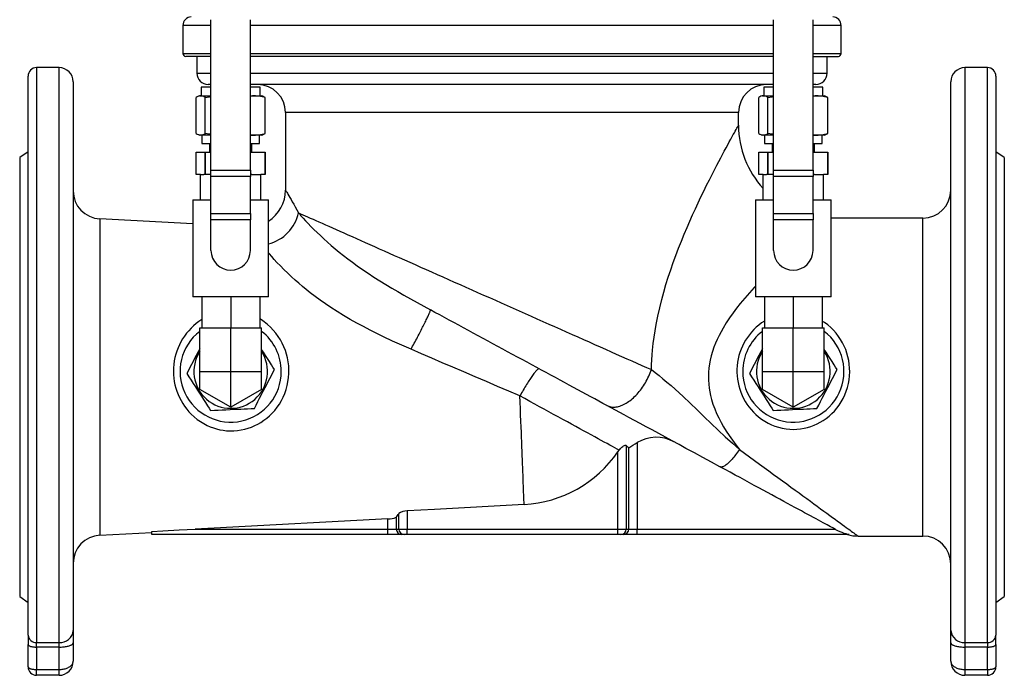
# Model space of a CAD drawing. Extents: x 51 to 797, y -330 to 512.
# Tile 2 of 4: x 51 to 401, y 138 to 371. Entities that reach past the tile are written whole.
import ezdxf

# ---------------------------------------------------------------- set-up
doc = ezdxf.new("R2010")
doc.units = 0
doc.layers.get('0').update_dxf_attribs({"linetype": 'CONTINUOUS'})

msp = doc.modelspace()

# ---------------------------------------------------------------- linework, layer by layer
at = {"color": 7, "linetype": 'CONTINUOUS'}
for p, q in [((118.52, 317.58), (118.52, 371.03)), ((132.52, 317.58), (132.52, 371.03)), ((318.52, 317.58), (318.52, 371.03)), ((332.52, 317.58), (332.52, 371.03)), ((108.52, 368.99), (108.52, 358.99)), ((342.52, 358.99), (342.52, 368.99)), ((118.52, 357.99), (109.52, 357.99)), ((113.52, 357.99), (113.52, 351.99)), ((318.52, 357.99), (132.52, 357.99)), ((332.52, 357.99), (341.52, 357.99)), ((337.52, 351.99), (337.52, 357.99)), ((64.52, 353.99), (56.52, 353.99)), ((394.52, 353.99), (386.52, 353.99)), ((53.52, 152.23), (53.52, 350.99)), ((397.52, 350.99), (397.52, 152.23)), ((69.52, 348.99), (69.52, 153.95)), ((115.02, 346.99), (115.02, 343.99)), ((118.52, 346.99), (115.02, 346.99)), ((118.52, 347.99), (117.52, 347.99)), ((318.52, 347.99), (132.52, 347.99)), ((136.02, 346.99), (132.52, 346.99)), ((136.02, 343.99), (136.02, 346.99)), ((315.02, 346.99), (315.02, 343.99)), ((318.52, 346.99), (315.02, 346.99)), ((333.52, 347.99), (332.52, 347.99)), ((336.02, 346.99), (332.52, 346.99)), ((336.02, 343.99), (336.02, 346.99)), ((381.52, 153.95), (381.52, 348.99)), ((113.27, 330.61), (113.27, 343.38)), ((114.52, 343.99), (114.14, 343.86)), ((114.52, 343.99), (114.87, 343.99)), ((114.87, 343.99), (118.52, 343.99)), ((116.48, 330.61), (116.48, 343.38)), ((132.52, 343.99), (133.25, 343.99)), ((132.52, 343.97), (133.25, 343.99)), ((133.25, 343.99), (136.52, 343.99)), ((136.89, 343.86), (136.52, 343.99)), ((137.77, 330.61), (137.77, 343.38)), ((313.27, 330.61), (313.27, 343.38)), ((314.52, 343.99), (314.14, 343.86)), ((314.52, 343.99), (314.87, 343.99)), ((314.87, 343.99), (318.52, 343.99)), ((316.48, 330.61), (316.48, 343.38)), ((332.52, 343.99), (333.25, 343.99)), ((332.52, 343.97), (333.25, 343.99)), ((333.25, 343.99), (336.52, 343.99)), ((336.89, 343.86), (336.52, 343.99)), ((337.77, 330.61), (337.77, 343.38)), ((145.02, 337.99), (145.02, 310.46)), ((306.02, 333.49), (306.02, 337.99)), ((114.14, 330.13), (114.52, 329.99)), ((114.87, 329.99), (114.52, 329.99)), ((118.52, 329.99), (114.87, 329.99)), ((115.25, 329.99), (115.25, 326.99)), ((133.25, 329.99), (132.52, 330.02)), ((132.52, 329.99), (133.25, 329.99)), ((136.52, 329.99), (133.25, 329.99)), ((135.78, 326.99), (135.78, 329.99)), ((136.52, 329.99), (136.89, 330.13)), ((314.14, 330.13), (314.52, 329.99)), ((314.87, 329.99), (314.52, 329.99)), ((318.52, 329.99), (314.87, 329.99)), ((315.25, 329.99), (315.25, 326.99)), ((333.25, 329.99), (332.52, 330.02)), ((332.52, 329.99), (333.25, 329.99)), ((336.52, 329.99), (333.25, 329.99)), ((335.78, 326.99), (335.78, 329.99)), ((336.52, 329.99), (336.89, 330.13)), ((115.25, 326.99), (118.52, 326.99)), ((118.02, 326.99), (118.02, 323.99)), ((132.52, 326.99), (135.78, 326.99)), ((133.02, 323.99), (133.02, 326.99)), ((315.25, 326.99), (318.52, 326.99)), ((318.02, 326.99), (318.02, 323.99)), ((332.52, 326.99), (335.78, 326.99)), ((333.02, 323.99), (333.02, 326.99)), ((53.52, 324.1), (50.52, 321.99)), ((113.27, 315.99), (113.27, 323.99)), ((113.27, 323.99), (116.48, 323.99)), ((116.48, 323.99), (116.48, 315.99)), ((116.48, 323.99), (116.49, 323.99)), ((116.49, 315.99), (116.49, 323.99)), ((116.49, 323.99), (118.52, 323.99)), ((132.52, 323.99), (137.76, 323.99)), ((137.76, 323.99), (137.76, 315.99)), ((137.76, 323.99), (137.77, 323.99)), ((137.77, 315.99), (137.77, 323.99)), ((313.27, 315.99), (313.27, 323.99)), ((313.27, 323.99), (316.48, 323.99)), ((316.48, 323.99), (316.48, 315.99)), ((316.48, 323.99), (316.49, 323.99)), ((316.49, 315.99), (316.49, 323.99)), ((316.49, 323.99), (318.52, 323.99)), ((332.52, 323.99), (337.76, 323.99)), ((337.76, 323.99), (337.76, 315.99)), ((337.76, 323.99), (337.77, 323.99)), ((337.77, 315.99), (337.77, 323.99)), ((400.52, 321.99), (397.52, 324.1)), ((50.52, 321.99), (50.52, 165.99)), ((400.52, 321.99), (400.52, 165.99)), ((114.82, 315.99), (113.27, 315.99)), ((114.82, 306.99), (114.82, 315.99)), ((114.82, 315.99), (115.93, 315.99)), ((116.48, 315.99), (115.93, 315.99)), ((116.48, 315.99), (116.49, 315.99)), ((118.52, 315.99), (116.49, 315.99)), ((118.52, 315.34), (118.52, 317.58)), ((118.52, 302.13), (118.52, 315.34)), ((132.52, 317.58), (132.52, 315.34)), ((133.09, 315.99), (132.52, 315.99)), ((132.52, 302.13), (132.52, 315.34)), ((133.09, 315.99), (136.22, 315.99)), ((136.22, 306.99), (136.22, 315.99)), ((137.76, 315.99), (136.22, 315.99)), ((137.76, 315.99), (137.77, 315.99)), ((314.82, 315.99), (313.27, 315.99)), ((314.82, 306.99), (314.82, 315.99)), ((314.82, 315.99), (315.93, 315.99)), ((316.48, 315.99), (315.93, 315.99)), ((316.48, 315.99), (316.49, 315.99)), ((318.52, 315.99), (316.49, 315.99)), ((318.52, 315.34), (318.52, 317.58)), ((318.52, 302.13), (318.52, 315.34)), ((332.52, 317.58), (332.52, 315.34)), ((333.09, 315.99), (332.52, 315.99)), ((332.52, 302.13), (332.52, 315.34)), ((333.09, 315.99), (336.22, 315.99)), ((336.22, 306.99), (336.22, 315.99)), ((337.76, 315.99), (336.22, 315.99)), ((337.76, 315.99), (337.77, 315.99)), ((112.12, 306.99), (112.12, 272.49)), ((112.12, 306.99), (118.52, 306.99)), ((132.52, 306.99), (138.92, 306.99)), ((138.92, 272.49), (138.92, 306.99)), ((312.12, 306.99), (312.12, 272.49)), ((312.12, 306.99), (318.52, 306.99)), ((332.52, 306.99), (338.92, 306.99)), ((338.92, 272.49), (338.92, 306.99)), ((118.52, 299.89), (118.52, 302.13)), ((132.52, 302.13), (132.52, 299.89)), ((318.52, 299.89), (318.52, 302.13)), ((332.52, 302.13), (332.52, 299.89)), ((112.12, 298.49), (78.99, 300.22)), ((118.52, 288.99), (118.52, 299.89)), ((132.52, 288.99), (132.52, 299.89)), ((318.52, 288.99), (318.52, 299.89)), ((332.52, 288.99), (332.52, 299.89)), ((339.02, 300.5), (338.92, 300.5)), ((371.52, 300.49), (339.02, 300.49)), ((125.52, 272.49), (112.12, 272.49)), ((115.22, 272.49), (115.22, 261.49)), ((138.92, 272.49), (125.52, 272.49)), ((125.52, 272.49), (125.52, 261.49)), ((135.82, 272.49), (135.82, 261.49)), ((325.52, 272.49), (312.12, 272.49)), ((315.22, 272.49), (315.22, 261.49)), ((338.92, 272.49), (325.52, 272.49)), ((325.52, 272.49), (325.52, 261.49)), ((335.82, 272.49), (335.82, 261.49)), ((114.52, 245.99), (114.52, 261.49)), ((114.52, 261.49), (125.52, 261.49)), ((125.52, 245.99), (125.52, 261.49)), ((125.52, 261.49), (136.52, 261.49)), ((136.52, 245.99), (136.52, 261.49)), ((314.52, 245.99), (314.52, 261.49)), ((314.52, 261.49), (325.52, 261.49)), ((325.52, 245.99), (325.52, 261.49)), ((325.52, 261.49), (336.52, 261.49)), ((336.52, 245.99), (336.52, 261.49)), ((136.53, 253.06), (136.52, 253.09)), ((336.53, 253.06), (336.52, 253.09)), ((114.52, 239.64), (114.52, 245.99)), ((125.52, 233.29), (125.52, 245.99)), ((136.52, 239.64), (136.52, 245.99)), ((314.52, 239.64), (314.52, 245.99)), ((325.52, 233.29), (325.52, 245.99)), ((336.52, 239.64), (336.52, 245.99)), ((125.52, 233.29), (114.52, 239.64)), ((136.52, 239.64), (125.52, 233.29)), ((325.52, 233.29), (314.52, 239.64)), ((336.52, 239.64), (325.52, 233.29)), ((282.76, 221.16), (282.38, 221.36)), ((263.19, 217.41), (263.62, 218.01)), ((97.45, 187.99), (97.45, 189.16)), ((78.99, 187.77), (97.45, 188.74)), ((181.43, 187.99), (97.45, 187.99)), ((186.35, 187.99), (181.43, 187.99)), ((187.24, 187.99), (186.35, 187.99)), ((188.23, 187.99), (187.24, 187.99)), ((263.19, 187.99), (188.23, 187.99)), ((264.18, 187.99), (263.19, 187.99)), ((265.06, 187.99), (264.18, 187.99)), ((269.99, 187.99), (265.06, 187.99)), ((345.38, 187.99), (269.99, 187.99)), ((348.54, 187.49), (371.52, 187.49)), ((50.52, 165.99), (53.52, 163.89)), ((397.52, 163.89), (400.52, 165.99)), ((53.52, 152.23), (53.52, 148.95)), ((69.52, 153.95), (69.52, 149.57)), ((381.52, 149.57), (381.52, 153.95)), ((397.52, 148.95), (397.52, 152.23)), ((53.52, 140.99), (53.52, 148.95)), ((69.52, 149.57), (69.52, 142.99)), ((381.52, 142.99), (381.52, 149.57)), ((397.52, 148.95), (397.52, 140.99)), ((64.52, 137.99), (56.52, 137.99)), ((394.52, 137.99), (386.52, 137.99))]:
    msp.add_line(p, q, dxfattribs=at)
at = {"color": 8, "linetype": 'CONTINUOUS'}
for p, q in [((118.52, 368.99), (108.52, 368.99)), ((318.52, 368.99), (132.52, 368.99)), ((342.52, 368.99), (332.52, 368.99)), ((108.52, 358.99), (118.52, 358.99)), ((132.52, 358.99), (318.52, 358.99)), ((332.52, 358.99), (342.52, 358.99)), ((56.52, 353.99), (56.52, 149.66)), ((64.52, 149.66), (64.52, 353.99)), ((386.52, 353.99), (386.52, 149.66)), ((394.52, 149.66), (394.52, 353.99)), ((113.52, 351.99), (118.52, 351.99)), ((132.52, 351.99), (318.52, 351.99)), ((332.52, 351.99), (337.52, 351.99)), ((306.02, 337.99), (145.02, 337.99)), ((118.52, 317.58), (132.52, 317.58)), ((132.52, 315.34), (118.52, 315.34)), ((318.52, 317.58), (332.52, 317.58)), ((332.52, 315.34), (318.52, 315.34)), ((118.52, 302.13), (132.52, 302.13)), ((318.52, 302.13), (332.52, 302.13)), ((78.99, 300.22), (78.99, 243.99)), ((132.52, 299.89), (118.52, 299.89)), ((332.52, 299.89), (318.52, 299.89)), ((371.52, 243.99), (371.52, 300.49)), ((114.52, 245.99), (125.52, 245.99)), ((125.52, 245.99), (136.52, 245.99)), ((314.52, 245.99), (325.52, 245.99)), ((325.52, 245.99), (336.52, 245.99)), ((78.99, 243.99), (78.99, 187.77)), ((371.52, 187.49), (371.52, 243.99)), ((269.99, 220.7), (269.99, 189.99)), ((263.19, 189.99), (263.19, 217.41)), ((266.15, 219.72), (266.15, 189.99)), ((267.03, 189.99), (267.03, 218.86)), ((188.23, 196.43), (188.23, 189.99)), ((181.43, 189.99), (181.43, 193.61)), ((184.38, 194.17), (184.38, 189.99)), ((185.27, 189.99), (185.27, 195.45)), ((112.88, 189.99), (181.43, 189.99)), ((181.43, 189.99), (184.38, 189.99)), ((181.43, 187.99), (181.43, 189.99)), ((184.38, 189.99), (185.27, 189.99)), ((185.27, 189.99), (188.23, 189.99)), ((188.23, 189.99), (263.19, 189.99)), ((188.23, 187.99), (188.23, 189.99)), ((263.19, 187.99), (263.19, 189.99)), ((263.19, 189.99), (266.15, 189.99)), ((266.15, 189.99), (267.03, 189.99)), ((267.03, 189.99), (269.99, 189.99)), ((269.99, 187.99), (269.99, 189.99)), ((269.99, 189.99), (340.26, 189.99)), ((56.52, 149.66), (64.52, 149.66)), ((56.52, 148.02), (56.52, 149.66)), ((64.52, 148.02), (56.52, 148.02)), ((56.52, 148.02), (56.52, 140.06)), ((64.52, 148.02), (64.52, 149.66)), ((64.52, 140.06), (64.52, 148.02)), ((386.52, 149.66), (394.52, 149.66)), ((386.52, 149.66), (386.52, 148.02)), ((394.52, 148.02), (386.52, 148.02)), ((386.52, 148.02), (386.52, 140.06)), ((394.52, 149.66), (394.52, 148.02)), ((394.52, 140.06), (394.52, 148.02)), ((56.52, 140.06), (64.52, 140.06)), ((56.52, 137.99), (56.52, 140.06)), ((64.52, 137.99), (64.52, 140.06)), ((386.52, 140.06), (394.52, 140.06)), ((386.52, 140.06), (386.52, 137.99)), ((394.52, 140.06), (394.52, 137.99))]:
    msp.add_line(p, q, dxfattribs=at)
at = {"color": 7, "linetype": 'CONTINUOUS', "flags": 128}
for points in [[(116.48, 343.38), (118.02, 343.64), (118.52, 343.7)], [(316.48, 343.38), (318.02, 343.64), (318.52, 343.7)], [(118.52, 330.29), (118.02, 330.35), (116.48, 330.61)], [(318.52, 330.29), (318.02, 330.35), (316.48, 330.61)], [(259.23, 233.91), (257.84, 234.66), (256.42, 235.43), (254.98, 236.21), (253.51, 237.01), (252.01, 237.81), (250.5, 238.64), (248.96, 239.47), (247.4, 240.32), (245.82, 241.17), (244.22, 242.04), (242.6, 242.91), (240.97, 243.8), (239.32, 244.69), (237.66, 245.6), (235.98, 246.5), (234.29, 247.42), (232.59, 248.34), (230.88, 249.27), (229.16, 250.2), (227.44, 251.13), (225.7, 252.07), (223.97, 253.01), (222.23, 253.96), (220.48, 254.9), (218.74, 255.85), (216.99, 256.79), (215.25, 257.74), (213.51, 258.68), (211.77, 259.62), (210.04, 260.56), (208.31, 261.5), (206.59, 262.43), (204.88, 263.36), (203.18, 264.28), (201.49, 265.2), (199.81, 266.11), (198.14, 267.01), (196.49, 267.9)], [(111.51, 230.8), (112.53, 229.86), (113.62, 228.97), (114.76, 228.17), (115.96, 227.44), (117.2, 226.8), (118.28, 226.32), (119.38, 225.92), (120.52, 225.57), (121.67, 225.29), (122.84, 225.08), (124.02, 224.94), (125.33, 224.87), (126.65, 224.89), (127.98, 225), (129.29, 225.19), (130.57, 225.47), (131.77, 225.82), (132.94, 226.24), (134.09, 226.73), (135.2, 227.29), (136.27, 227.91), (137.35, 228.63), (138.38, 229.42), (139.37, 230.28), (140.29, 231.19), (141.16, 232.15), (142.02, 233.26), (142.82, 234.42), (143.54, 235.64), (144.18, 236.9), (144.73, 238.19), (145.21, 239.55), (145.6, 240.95), (145.89, 242.36), (146.09, 243.8), (146.2, 245.24), (146.21, 246.64), (146.14, 248.04), (145.97, 249.43), (145.72, 250.81), (145.38, 252.16), (144.96, 253.49), (144.45, 254.79), (143.86, 256.05), (143.19, 257.27), (142.45, 258.44), (141.6, 259.6), (140.67, 260.7), (139.67, 261.75), (138.59, 262.71), (137.46, 263.61), (136.46, 264.29), (135.82, 264.67)], [(312.18, 230.68), (313.18, 229.81), (314.25, 229.01), (315.37, 228.27), (316.54, 227.62), (317.74, 227.04), (318.99, 226.55), (320.28, 226.14), (321.6, 225.82), (322.94, 225.59), (324.28, 225.45), (325.55, 225.41), (326.81, 225.46), (328.08, 225.59), (329.33, 225.79), (330.56, 226.08), (331.74, 226.44), (332.89, 226.87), (334.01, 227.38), (335.1, 227.94), (336.15, 228.58), (337.21, 229.32), (338.23, 230.13), (339.2, 231), (340.1, 231.94), (340.94, 232.92), (341.77, 234.03), (342.53, 235.2), (343.21, 236.42), (343.8, 237.68), (344.32, 238.98), (344.74, 240.31), (345.08, 241.67), (345.33, 243.05), (345.48, 244.44), (345.55, 245.84), (345.52, 247.19), (345.41, 248.54), (345.22, 249.88), (344.94, 251.2), (344.58, 252.49), (344.14, 253.77), (343.61, 255.01), (343.01, 256.21), (342.34, 257.37), (341.6, 258.48), (340.74, 259.59), (339.82, 260.64), (338.82, 261.62), (337.76, 262.54), (336.64, 263.37), (335.82, 263.91)], [(114.52, 254.12), (113.92, 252.97), (113.27, 251.7), (112.71, 250.62), (112.16, 249.55), (111.6, 248.48), (111.05, 247.4), (110.49, 246.33), (109.95, 245.27)], [(141.09, 246.72), (140.55, 247.56), (140.01, 248.4), (139.31, 249.49), (138.61, 250.58), (137.91, 251.68), (137.18, 252.82), (136.52, 253.85)], [(314.52, 254.12), (313.92, 252.97), (313.27, 251.7), (312.71, 250.62), (312.16, 249.55), (311.6, 248.48), (311.05, 247.4), (310.49, 246.33), (309.95, 245.27)], [(341.09, 246.72), (340.55, 247.56), (340.01, 248.4), (339.31, 249.49), (338.61, 250.58), (337.91, 251.68), (337.18, 252.82), (336.52, 253.85)], [(109.95, 245.27), (110.69, 244.1), (111.45, 242.92), (112.22, 241.72), (113, 240.51), (113.71, 239.4), (114.42, 238.3), (115.12, 237.19), (115.85, 236.06), (116.57, 234.94), (117.28, 233.82), (117.83, 232.98), (118.36, 232.15)], [(133.93, 232.87), (134.55, 234.07), (135.18, 235.28), (135.81, 236.5), (136.46, 237.76), (137.11, 239.02), (137.77, 240.29), (138.32, 241.37), (138.88, 242.44), (139.43, 243.51), (139.99, 244.59), (140.54, 245.66), (141.09, 246.72)], [(309.95, 245.27), (310.69, 244.1), (311.45, 242.92), (312.22, 241.72), (313, 240.51), (313.71, 239.4), (314.42, 238.3), (315.12, 237.19), (315.85, 236.06), (316.57, 234.94), (317.28, 233.82), (317.83, 232.98), (318.36, 232.15)], [(333.93, 232.87), (334.55, 234.07), (335.18, 235.28), (335.81, 236.5), (336.46, 237.76), (337.11, 239.02), (337.77, 240.29), (338.32, 241.37), (338.88, 242.44), (339.43, 243.51), (339.99, 244.59), (340.54, 245.66), (341.09, 246.72)], [(118.36, 232.15), (119.71, 232.21), (121.07, 232.27), (122.44, 232.34), (123.85, 232.4), (125.28, 232.47), (126.7, 232.54), (127.91, 232.59), (129.12, 232.65), (130.32, 232.71), (131.54, 232.76), (132.74, 232.82), (133.93, 232.87)], [(299.45, 212.11), (296.43, 213.74), (293.41, 215.38), (290.38, 217.03), (287.35, 218.67), (284.92, 219.98), (282.5, 221.29), (280.09, 222.6), (277.69, 223.9), (275.3, 225.2), (273.21, 226.33), (271.13, 227.46), (269.08, 228.57), (267.06, 229.66), (265.44, 230.54), (263.83, 231.41), (262.26, 232.26), (260.73, 233.09), (259.23, 233.91)], [(318.36, 232.15), (319.71, 232.21), (321.07, 232.27), (322.44, 232.34), (323.85, 232.4), (325.28, 232.47), (326.7, 232.54), (327.91, 232.59), (329.12, 232.65), (330.32, 232.71), (331.54, 232.76), (332.74, 232.82), (333.93, 232.87)], [(263.62, 218.01), (263.84, 218.31), (264.08, 218.6), (264.34, 218.87), (264.61, 219.12), (264.9, 219.36), (265.2, 219.55), (265.47, 219.7), (265.72, 219.79), (265.9, 219.82), (266.04, 219.8), (266.15, 219.72)], [(340.55, 189.83), (340.18, 190.03), (339.76, 190.26), (339.28, 190.52), (338.75, 190.81), (338.17, 191.13), (337.53, 191.47), (336.85, 191.84), (336.11, 192.24), (335.32, 192.67), (334.48, 193.13), (333.59, 193.61), (332.65, 194.12), (331.66, 194.65), (330.63, 195.21), (329.55, 195.8), (328.42, 196.41), (327.25, 197.04), (326.03, 197.7), (324.77, 198.39), (323.46, 199.1), (322.12, 199.83), (320.73, 200.58), (319.3, 201.35), (317.84, 202.15), (316.33, 202.96), (314.79, 203.8), (313.21, 204.65), (311.6, 205.52), (309.96, 206.42), (308.28, 207.32), (306.57, 208.25), (304.83, 209.19), (303.06, 210.15), (301.27, 211.12), (299.45, 212.11)], [(229.83, 198.74), (197.97, 196.97), (188.23, 196.43)], [(181.43, 193.61), (119.69, 190.35), (112.88, 189.99)], [(97.45, 189.16), (101.44, 189.38), (107.16, 189.69), (112.88, 189.99)], [(340.55, 189.83), (341.27, 189.47), (342, 189.13), (342.74, 188.84), (343.47, 188.57), (344.16, 188.35), (344.63, 188.22), (344.95, 188.13), (345.11, 188.09), (345.25, 188.05), (345.35, 188.02), (345.4, 188), (345.39, 187.99), (345.38, 187.99)]]:
    msp.add_lwpolyline(points, dxfattribs=at)
at = {"color": 8, "linetype": 'CONTINUOUS', "flags": 128}
for points in [[(275.06, 246.66), (275.12, 248.4), (275.21, 250.13), (275.34, 251.87), (275.49, 253.61), (275.73, 255.88), (276.03, 258.14), (276.37, 260.4), (276.76, 262.64), (277.35, 265.63), (278.01, 268.6), (278.74, 271.54), (279.47, 274.23), (280.24, 276.89), (281.07, 279.52), (281.92, 282.12), (282.82, 284.68), (283.76, 287.26), (284.73, 289.81), (285.73, 292.31), (286.74, 294.79), (287.77, 297.22), (288.75, 299.46), (289.73, 301.67), (290.72, 303.83), (291.72, 305.96), (292.7, 308.04), (293.71, 310.12), (294.71, 312.16), (295.7, 314.13), (296.67, 316.05), (297.62, 317.91), (298.33, 319.27), (299.02, 320.6), (299.7, 321.88), (300.35, 323.12), (300.98, 324.3), (301.61, 325.47), (302.2, 326.57), (302.77, 327.61), (303.3, 328.58), (303.79, 329.48), (304.19, 330.2), (304.55, 330.86), (304.88, 331.45), (305.17, 331.97), (305.43, 332.44), (305.64, 332.82), (305.81, 333.12), (305.92, 333.33), (305.99, 333.45), (306.02, 333.49), (306.01, 333.49)], [(145.02, 310.46), (145.02, 310.46), (145.06, 310.38), (145.15, 310.23), (145.29, 310.01), (145.46, 309.71), (145.68, 309.33), (145.89, 308.97), (146.21, 308.42), (146.57, 307.8), (146.98, 307.09), (147.43, 306.31), (147.92, 305.44), (148.46, 304.49), (149.02, 303.47), (149.62, 302.39)], [(149.62, 302.39), (150.35, 302.06), (151.14, 301.72), (151.97, 301.34), (152.86, 300.95), (153.79, 300.53), (154.78, 300.1), (155.82, 299.64), (156.9, 299.16), (158.03, 298.65), (159.21, 298.13), (160.43, 297.59), (161.7, 297.02), (163.01, 296.44), (164.37, 295.84), (165.77, 295.22), (167.21, 294.58), (168.68, 293.92), (170.2, 293.24), (171.76, 292.55), (173.36, 291.84), (174.99, 291.12), (176.65, 290.38), (178.35, 289.62), (180.08, 288.85), (181.85, 288.07), (183.64, 287.27), (185.46, 286.46), (187.31, 285.64), (189.19, 284.81), (191.09, 283.96), (193.02, 283.11), (194.97, 282.24), (196.94, 281.37), (198.93, 280.48), (200.93, 279.59), (202.96, 278.69), (205, 277.78), (207.05, 276.87), (209.12, 275.95), (211.2, 275.03), (213.29, 274.1), (215.38, 273.17), (217.49, 272.23), (219.6, 271.3), (221.71, 270.36), (223.83, 269.42), (225.94, 268.48), (228.06, 267.54), (230.18, 266.6), (232.29, 265.66), (234.4, 264.72), (236.5, 263.79), (238.59, 262.86), (240.68, 261.93), (242.75, 261.01), (244.81, 260.09), (246.86, 259.18), (248.9, 258.28), (250.91, 257.38), (252.91, 256.49), (254.89, 255.61), (256.86, 254.74), (258.8, 253.88), (260.71, 253.03), (262.6, 252.19), (264.47, 251.36), (266.31, 250.54), (268.12, 249.74), (269.9, 248.95), (271.65, 248.17), (273.37, 247.4), (275.06, 246.66)], [(149.62, 302.39), (150.05, 301.89), (150.51, 301.37), (151.3, 300.49), (152.15, 299.56), (153.07, 298.59), (154.04, 297.58), (155.09, 296.51), (156.21, 295.41), (157.39, 294.28), (158.63, 293.12), (159.92, 291.96), (161.26, 290.79), (162.65, 289.61), (164.1, 288.42), (165.63, 287.21), (167.2, 286), (168.82, 284.79), (170.48, 283.59), (172.42, 282.23), (174.41, 280.89), (176.44, 279.56), (178.51, 278.24), (180.61, 276.94), (182.75, 275.65), (184.91, 274.38), (187.1, 273.12), (189.42, 271.8), (191.76, 270.5), (194.12, 269.2), (196.49, 267.9)], [(339.02, 300.49), (338.98, 300.46), (338.92, 300.41)], [(189.62, 253.92), (186.34, 255.36), (183.09, 256.82), (179.85, 258.33), (177.44, 259.5), (175.05, 260.7), (172.69, 261.92), (170.34, 263.19), (167.97, 264.52), (165.63, 265.9), (163.34, 267.31), (161.08, 268.76), (159.2, 270.03), (157.36, 271.33), (155.55, 272.65), (153.8, 273.99), (152.4, 275.1), (151.03, 276.22), (149.7, 277.35), (148.41, 278.48), (147.17, 279.62), (145.78, 280.92), (144.44, 282.23), (143.17, 283.51), (141.97, 284.78), (141.02, 285.81), (140.12, 286.82), (139.26, 287.8), (138.92, 288.21)], [(312.12, 276.35), (311.61, 275.81), (309.94, 273.97), (308.28, 272.07), (306.66, 270.12), (305.36, 268.47), (304.09, 266.78), (302.86, 265.03), (301.68, 263.24), (300.56, 261.39), (299.83, 260.09), (299.13, 258.76), (298.48, 257.41), (297.87, 256.03), (297.3, 254.58), (296.79, 253.1), (296.35, 251.59), (295.98, 250.06), (295.71, 248.65), (295.51, 247.22), (295.38, 245.78), (295.32, 244.33), (295.34, 242.88), (295.43, 241.44), (295.59, 240.08), (295.81, 238.73), (296.09, 237.4), (296.43, 236.08), (296.96, 234.37), (297.57, 232.7), (298.26, 231.06), (299.02, 229.46), (299.86, 227.84), (300.75, 226.27), (301.69, 224.73), (302.67, 223.24), (303.86, 221.53), (305.09, 219.87), (306.35, 218.25)], [(189.62, 253.92), (189.91, 254.44), (190.2, 254.97), (190.49, 255.5), (190.78, 256.03), (191.06, 256.56), (191.35, 257.09), (191.64, 257.62), (191.92, 258.15), (192.19, 258.68), (192.47, 259.2), (192.74, 259.71), (193, 260.22), (193.26, 260.72), (193.51, 261.21), (193.75, 261.69), (193.99, 262.15), (194.22, 262.61), (194.44, 263.05), (194.65, 263.48), (194.85, 263.89), (195.05, 264.29), (195.23, 264.67), (195.4, 265.03), (195.56, 265.38), (195.71, 265.7), (195.84, 266.01), (195.97, 266.29), (196.08, 266.55), (196.18, 266.79), (196.27, 267.01), (196.34, 267.21), (196.41, 267.38), (196.45, 267.53), (196.49, 267.65), (196.51, 267.75), (196.52, 267.83), (196.51, 267.88), (196.49, 267.9)], [(228.32, 237.3), (224.35, 238.99), (220.38, 240.69), (216.4, 242.39), (212.42, 244.09), (208.43, 245.81), (204.44, 247.52), (200.74, 249.12), (197.03, 250.72), (193.32, 252.32), (189.62, 253.92)], [(235.19, 246.93), (235.13, 246.95), (235.04, 246.95), (234.95, 246.91), (234.84, 246.86), (234.72, 246.77), (234.58, 246.66), (234.43, 246.53), (234.27, 246.37), (234.1, 246.19), (233.92, 245.98), (233.72, 245.75), (233.52, 245.5), (233.3, 245.22), (233.08, 244.92), (232.84, 244.6), (232.6, 244.26), (232.35, 243.9), (232.09, 243.52), (231.83, 243.12), (231.55, 242.71), (231.28, 242.27), (230.99, 241.83), (230.7, 241.37), (230.41, 240.89), (230.12, 240.41), (229.82, 239.91), (229.52, 239.4), (229.22, 238.89), (228.92, 238.36), (228.62, 237.83), (228.32, 237.3)], [(259.23, 233.91), (259.55, 233.75), (259.89, 233.61), (260.25, 233.5), (260.61, 233.42), (260.99, 233.36), (261.37, 233.33), (261.77, 233.32), (262.17, 233.34), (262.58, 233.39), (263, 233.47), (263.43, 233.57), (263.86, 233.69), (264.29, 233.84), (264.73, 234.02), (265.17, 234.22), (265.62, 234.45), (266.06, 234.7), (266.5, 234.97), (266.95, 235.27), (267.39, 235.59), (267.83, 235.93), (268.27, 236.3), (268.7, 236.68), (269.12, 237.08), (269.54, 237.51), (269.96, 237.95), (270.37, 238.4), (270.76, 238.88), (271.15, 239.37), (271.53, 239.87), (271.9, 240.39), (272.26, 240.92), (272.6, 241.46), (272.93, 242.01), (273.25, 242.57), (273.56, 243.14), (273.85, 243.71), (274.12, 244.3), (274.38, 244.88), (274.62, 245.47), (274.85, 246.06), (275.06, 246.66)], [(275.06, 246.66), (276.41, 245.62), (277.79, 244.53), (279.18, 243.4), (280.59, 242.23), (282.04, 241), (283.49, 239.72), (284.94, 238.42), (286.38, 237.09), (288.88, 234.73), (291.37, 232.33), (293.85, 229.92), (296.34, 227.52), (298.83, 225.14), (301.33, 222.8), (303.84, 220.5), (306.35, 218.25)], [(263.62, 218.01), (262.9, 218.41), (262.1, 218.84), (261.21, 219.32), (260.25, 219.85), (259.31, 220.36), (258.31, 220.91), (257.25, 221.48), (256.13, 222.09), (254.93, 222.75), (253.67, 223.44), (252.36, 224.15), (250.99, 224.9), (249.61, 225.65), (248.18, 226.43), (246.71, 227.24), (245.2, 228.06), (243.61, 228.93), (241.98, 229.82), (240.32, 230.73), (238.63, 231.65), (236.97, 232.56), (235.29, 233.48), (233.59, 234.41), (231.85, 235.37), (230.09, 236.33), (228.32, 237.3)], [(229.83, 198.74), (229.8, 199.48), (229.77, 200.29), (229.74, 201.17), (229.7, 202.09), (229.66, 203.07), (229.62, 204.12), (229.58, 205.22), (229.54, 206.42), (229.49, 207.68), (229.44, 209), (229.39, 210.38), (229.33, 211.74), (229.28, 213.14), (229.22, 214.6), (229.16, 216.09), (229.1, 217.63), (229.04, 219.26), (228.97, 220.94), (228.91, 222.65), (228.84, 224.4), (228.77, 226.18), (228.68, 228.34), (228.59, 230.54), (228.5, 232.77), (228.41, 235.03), (228.32, 237.3)], [(306.35, 218.25), (306.02, 217.77), (305.68, 217.3), (305.35, 216.84), (305.02, 216.4), (304.69, 215.98), (304.36, 215.57), (304.04, 215.19), (303.72, 214.82), (303.41, 214.47), (303.1, 214.15), (302.81, 213.84), (302.51, 213.56), (302.23, 213.29), (301.95, 213.06), (301.68, 212.84), (301.42, 212.65), (301.17, 212.48), (300.93, 212.34), (300.71, 212.22), (300.49, 212.13), (300.28, 212.06), (300.09, 212.02), (299.91, 212.01), (299.74, 212.02), (299.59, 212.05), (299.45, 212.11)], [(306.35, 218.25), (308.17, 216.93), (309.95, 215.63), (311.71, 214.35), (313.44, 213.08), (315.14, 211.84), (316.81, 210.63), (318.45, 209.43), (320.06, 208.26), (321.63, 207.12), (323.16, 206), (324.66, 204.91), (326.12, 203.84), (327.55, 202.8), (328.93, 201.8), (330.27, 200.82), (331.57, 199.87), (332.83, 198.95), (334.05, 198.06), (335.22, 197.21), (336.35, 196.39), (337.43, 195.6), (338.46, 194.85), (339.45, 194.13), (340.39, 193.44), (341.28, 192.79), (342.12, 192.18), (342.91, 191.6), (343.66, 191.06), (344.35, 190.56), (344.99, 190.09), (345.57, 189.66), (346.11, 189.27), (346.59, 188.92), (347.02, 188.6), (347.4, 188.33), (347.73, 188.09), (348, 187.89), (348.21, 187.74), (348.38, 187.62), (348.48, 187.54), (348.54, 187.5), (348.54, 187.49)], [(53.52, 148.95), (53.53, 148.86), (53.57, 148.77), (53.65, 148.68), (53.74, 148.59), (53.87, 148.51), (54.02, 148.43), (54.2, 148.36), (54.4, 148.29), (54.61, 148.23), (54.85, 148.18), (55.1, 148.13), (55.37, 148.09), (55.65, 148.06), (55.93, 148.04), (56.22, 148.02), (56.52, 148.02)], [(64.52, 148.02), (64.91, 148.02), (65.3, 148.04), (65.68, 148.06), (66.06, 148.1), (66.43, 148.14), (66.79, 148.19), (67.13, 148.25), (67.46, 148.32), (67.76, 148.39), (68.05, 148.47), (68.32, 148.56), (68.56, 148.66), (68.78, 148.76), (68.97, 148.87), (69.14, 148.98), (69.27, 149.09), (69.38, 149.21), (69.46, 149.33), (69.5, 149.45), (69.52, 149.57)], [(381.52, 149.57), (381.53, 149.45), (381.58, 149.33), (381.65, 149.21), (381.76, 149.09), (381.9, 148.98), (382.06, 148.87), (382.25, 148.76), (382.47, 148.66), (382.71, 148.56), (382.98, 148.47), (383.27, 148.39), (383.58, 148.32), (383.9, 148.25), (384.25, 148.19), (384.6, 148.14), (384.97, 148.1), (385.35, 148.06), (385.73, 148.04), (386.12, 148.02), (386.52, 148.02)], [(394.52, 148.02), (394.81, 148.02), (395.1, 148.04), (395.39, 148.06), (395.66, 148.09), (395.93, 148.13), (396.18, 148.18), (396.42, 148.23), (396.64, 148.29), (396.84, 148.36), (397.01, 148.43), (397.16, 148.51), (397.29, 148.59), (397.39, 148.68), (397.46, 148.77), (397.5, 148.86), (397.52, 148.95)], [(53.52, 140.99), (53.53, 140.9), (53.57, 140.81), (53.65, 140.72), (53.74, 140.64), (53.87, 140.56), (54.02, 140.48), (54.2, 140.4), (54.4, 140.34), (54.61, 140.28), (54.85, 140.22), (55.1, 140.17), (55.37, 140.14), (55.65, 140.1), (55.93, 140.08), (56.22, 140.07), (56.52, 140.06)], [(64.52, 140.06), (64.89, 140.07), (65.26, 140.1), (65.63, 140.14), (65.99, 140.19), (66.34, 140.27), (66.69, 140.35), (67.02, 140.46), (67.33, 140.57), (67.63, 140.7), (67.92, 140.85), (68.18, 141), (68.43, 141.17), (68.65, 141.34), (68.85, 141.53), (69.02, 141.72), (69.17, 141.92), (69.29, 142.13), (69.39, 142.34), (69.46, 142.56), (69.5, 142.78), (69.52, 142.99)], [(381.52, 142.99), (381.53, 142.78), (381.57, 142.56), (381.64, 142.34), (381.74, 142.13), (381.86, 141.92), (382.01, 141.72), (382.19, 141.53), (382.39, 141.34), (382.61, 141.17), (382.85, 141), (383.12, 140.85), (383.4, 140.7), (383.7, 140.57), (384.02, 140.46), (384.35, 140.35), (384.69, 140.27), (385.04, 140.19), (385.4, 140.14), (385.77, 140.1), (386.14, 140.07), (386.52, 140.06)], [(394.52, 140.06), (394.81, 140.07), (395.1, 140.08), (395.39, 140.1), (395.66, 140.14), (395.93, 140.17), (396.18, 140.22), (396.42, 140.28), (396.64, 140.34), (396.84, 140.4), (397.01, 140.48), (397.16, 140.56), (397.29, 140.64), (397.39, 140.72), (397.46, 140.81), (397.5, 140.9), (397.52, 140.99)]]:
    msp.add_lwpolyline(points, dxfattribs=at)
at = {"color": 7, "linetype": 'CONTINUOUS'}
for centre, radius, start, end in [((111.52, 368.99), 3, 90, 180), ((339.52, 368.99), 3, 0, 90), ((109.52, 358.99), 1, 180, 270), ((341.52, 358.99), 1, 270, 0), ((56.52, 350.99), 3, 90, 180), ((64.52, 348.99), 5, 0, 90), ((386.52, 348.99), 5, 90, 180), ((394.52, 350.99), 3, 0, 90), ((117.52, 351.99), 4, 180, 270), ((333.52, 351.99), 4, 270, 0), ((135.02, 337.99), 10, 0, 90), ((316.02, 337.99), 10, 90, 180), ((115.03, 341.2), 2.8, 93.1732, 128.9604), ((114.72, 341.2), 2.8, 51.0206, 86.8455), ((133.07, 325.91), 18.09, 74.9515, 89.4325), ((135.98, 341.13), 2.87, 51.4141, 71.4936), ((315.03, 341.2), 2.8, 93.1731, 128.9607), ((314.72, 341.2), 2.8, 51.0209, 86.8454), ((333.07, 325.91), 18.09, 74.9515, 89.4325), ((335.98, 341.13), 2.87, 51.4148, 71.4934), ((338.99, 333.48), 32.97, 179.9881, 222.8507), ((115.03, 332.79), 2.8, 231.021, 266.8458), ((114.72, 332.79), 2.8, 273.1733, 308.9601), ((133.07, 348.09), 18.1, 270.5711, 285.0447), ((135.97, 332.86), 2.87, 288.5331, 308.604), ((315.03, 332.79), 2.8, 231.0209, 266.8457), ((314.72, 332.79), 2.8, 273.1732, 308.96), ((333.07, 348.09), 18.1, 270.5712, 285.0446), ((335.97, 332.86), 2.87, 288.5322, 308.6046), ((79.52, 310.2), 10, 180, 267.0088), ((132.03, 310.46), 12.98, 302.0194, 359.9892), ((371.52, 310.49), 10, 270, 0), ((125.52, 288.99), 7, 180, 270), ((125.52, 288.99), 7, 270, 0), ((325.52, 288.99), 7, 180, 270), ((325.52, 288.99), 7, 270, 0), ((126.86, 246.13), 21.69, 122.4727, 224.9453), ((326.55, 246.12), 21.09, 122.5026, 227.036), ((125.52, 245.99), 18, 127.6699, 0), ((125.52, 245.99), 18, 0, 52.3301), ((325.52, 245.99), 18, 127.6699, 180), ((325.52, 245.99), 18, 180, 52.3301), ((125.52, 245.99), 13.09, 147.1861, 32.6794), ((325.52, 245.99), 13.09, 147.1861, 32.6794), ((238.71, 267.51), 56.3, 300.2074, 303.7527), ((276.78, 209.44), 13.15, 61.5177, 121.0783), ((227.42, 242.19), 43.52, 273.1686, 325.276), ((268.52, 221.27), 2.84, 213.1424, 238.4026), ((188.01, 192.12), 4.31, 87.1402, 129.4066), ((181.81, 199.62), 6.02, 266.355, 295.2672), ((178.53, 199.19), 7.71, 319.385, 330.969), ((79.52, 177.79), 10, 92.9912, 180), ((348.54, 201.99), 14.5, 254.9359, 269.982), ((371.52, 177.49), 10, 0, 90), ((56.52, 140.99), 3, 180, 270), ((64.52, 142.99), 5, 270, 360), ((386.52, 142.99), 5, 180, 270), ((394.52, 140.99), 3, 270, 0)]:
    msp.add_arc(centre, radius, start, end, dxfattribs=at)
at = {"color": 8, "linetype": 'CONTINUOUS'}
for centre, radius, start, end in [((135.37, 305.49), 14.58, 284.0723, 347.7352), ((186.37, 189.98), 1.99, 179.5773, 269.5456), ((187.26, 189.98), 1.99, 179.5773, 269.5455), ((264.16, 189.98), 1.99, 270.4544, 0.4227), ((265.05, 189.98), 1.99, 270.4544, 0.4228), ((56.32, 152.47), 2.81, 184.7216, 274.0474), ((64.85, 154.34), 4.69, 265.9524, 355.2787), ((386.19, 154.34), 4.69, 184.7213, 274.0476), ((394.72, 152.47), 2.81, 265.9526, 355.2784)]:
    msp.add_arc(centre, radius, start, end, dxfattribs=at)

doc.saveas('drawing.dxf')
